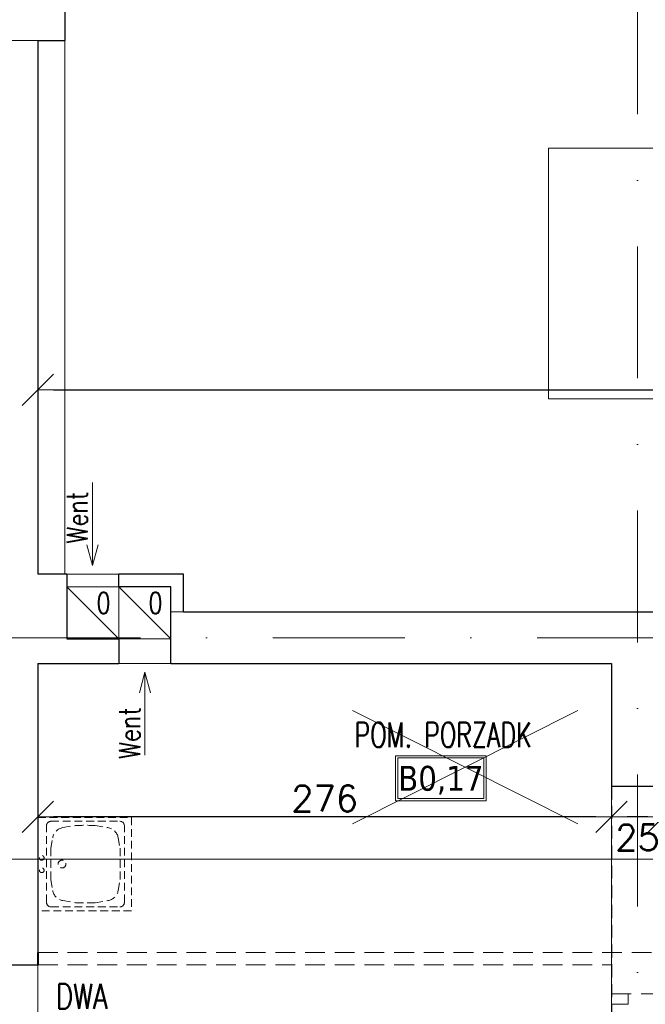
# Model space of a CAD drawing. Header units: millimetres. Extents: x 23192 to 177760, y -399809 to -79279.
# Tile 116 of 256: x 51695 to 51996, y -194816 to -194342. Entities that reach past the tile are written whole.
import ezdxf
from ezdxf.enums import TextEntityAlignment as Align

# ---------------------------------------------------------------- set-up
doc = ezdxf.new("R2010")
doc.units = ezdxf.units.MM
for name, pattern in [('CACHE', [9.525, 6.35, -3.175]), ('CARKOVANA', [7.5, 5, -2.5]), ('DASHDOT', [25.4, 12.7, -6.35, 0, -6.35]), ('HIDDEN2', [4.7625, 3.175, -1.5875])]:
    doc.linetypes.add(name, pattern=pattern)
doc.layers.get('0').update_dxf_attribs({"lineweight": 0})
for name, color, linetype, lineweight in [('!! 0_ Istn-sciany', 3, 'Continuous', 30), ('!! 0_ Istn-widok', 1, 'Continuous', 15), ('!! 0_ Opis', 8, 'Continuous', 13), ('!! 0_Istn-went', 5, 'Continuous', 13), ('!! 0_Opis_pom', 9, 'Continuous', 13), ('!! 0_Osie', 1, 'DASHDOT', 13), ('!! 1_OPIS POM NOWE', 140, 'Continuous', 5), ('!! 1_PROJ Sciany', 2, 'Continuous', 40), ('!! wymiary osi', 250, 'Continuous', 9), ('0-osie-liniA', 14, 'DASHDOT', 5)]:
    doc.layers.add(name, color=color, linetype=linetype, lineweight=lineweight)
doc.layers.add('!! 0_ramki', color=66, linetype='Continuous', lineweight=9, plot=False)
doc.layers.add('Powierzchnia', color=140, linetype='Continuous', lineweight=5, plot=False)
doc.layers.add('!! 1_PROJ przerywana', color=3, linetype='CACHE')
doc.layers.add('!! 1_Wyburzenia', color=252, linetype='CARKOVANA', lineweight=13, true_color=0x696969)
doc.styles.add('ARCHETYP', font='romans.shx', dxfattribs={"height": 15})
doc.styles.add('ARIAL', font='tahoma.ttf')
doc.styles.add('SIMPLEX', font='simplex.shx', dxfattribs={"width": 0.77})
doc.styles.add('TXT', font='simplex.shx')
doc.dimstyles.new('DIM50', dxfattribs={"dimscale": 5, "dimtxt": 2.5, "dimasz": 1.5, "dimexe": 0, "dimexo": 0, "dimgap": 0.5, "dimtad": 1, "dimdec": 4, "dimrnd": 0.5, "dimdsep": 46, "dimtxsty": 'TXT', "dimblk1": 'TICK1', "dimblk2": 'TICK1', "dimsah": 1, "dimcen": 0, "dimse1": 1, "dimse2": 1, "dimclrd": 1, "dimclre": 7, "dimclrt": 9, "dimadec": 0, "dimazin": 0, "dimtfac": 1, "dimtdec": 4, "dimtmove": 2, "dimatfit": 3, "dimldrblk": 'TICK1', "dimfxl": 1, "dimtolj": 1, "dimarcsym": 0})

# ---------------------------------------------------------------- blocks, each defined once
blk = doc.blocks.new('A$C04090CF1')
for p, q in [((0, 60), (60, 60)), ((0, 0), (0, 60)), ((60, 60), (60, 0)), ((2.5, 8.5), (2.5, 52.5)), ((54.5, 55.5), (5.5, 55.5)), ((13.04, 51.51), (19.82, 52.74)), ((46.96, 51.51), (40.18, 52.74)), ((57.5, 8.5), (57.5, 52.5)), ((5.22, 36.82), (6.58, 44.95)), ((54.78, 36.82), (53.42, 44.95)), ((6.58, 16.05), (5.22, 24.18)), ((53.42, 16.05), (54.78, 24.18)), ((19.82, 8.26), (13.04, 9.49)), ((40.18, 8.26), (46.96, 9.49)), ((60, 0), (0, 0)), ((54.5, 5.5), (5.5, 5.5))]:
    blk.add_line(p, q)
for points in [[(19.82, 52.74), (40.18, 52.74)], [(19.82, 8.26), (40.18, 8.26)]]:
    blk.add_lwpolyline(points)
for centre, radius in [((30, 15.5), 2.5), ((26, 2.48), 1.5), ((34, 2.48), 1.5)]:
    blk.add_circle(centre, radius)
for centre, radius, start, end in [((5.5, 52.5), 3, 90, 180), ((14.47, 43.64), 8, 100.30485, 170.53768), ((45.53, 43.64), 8, 9.46232, 79.69515), ((54.5, 52.5), 3, 0, 90), ((188.36, 30.5), 183.25, 178.0251, 181.9749), ((-128.36, 30.5), 183.25, 358.0251, 1.9749), ((14.47, 17.36), 8, 189.46232, 259.69515), ((45.53, 17.36), 8, 280.30485, 350.53768), ((5.5, 8.5), 3, 180, 270), ((54.5, 8.5), 3, 270, 0)]:
    blk.add_arc(centre, radius, start, end)
blk = doc.blocks.new('A$C1F8E0840')
at = {"linetype": 'Continuous', "xscale": 0.75, "yscale": 0.75, "zscale": 0.75}
blk.add_blockref('A$C04090CF1', (-22.5, 0), dxfattribs=at)
blk = doc.blocks.new('BLOK OSI')
at = {"layer": '0-osie-liniA', "ltscale": 5}
for points in [[(51992.21142, -199661.23318), (51992.21142, -193642.4104)], [(48639.25763, -194702.0883), (55442.2848, -194702.0883)]]:
    blk.add_lwpolyline(points, dxfattribs=at)
blk = doc.blocks.new('TICK1')
at = {"color": 0}
for p, q in [((0, -1.4), (0, 1.4)), ((0, 0), (-1, 0))]:
    blk.add_line(p, q, dxfattribs=at)
at = {"color": 2}
blk.add_line((-1, -1), (1, 1), dxfattribs=at)
blk = doc.blocks.new('*D2621')
at = {"layer": '!! wymiary osi', "color": 1, "lineweight": -2, "transparency": 16777216}
blk.add_line((51711.21, -194519.81), (52447.21, -194519.81), dxfattribs=at)
at = {"layer": 'DEFPOINTS', "color": 0, "transparency": 16777216}
for p in [(52454.71, -194519.81), (51703.71, -194576.55), (52454.71, -194594.55)]:
    blk.add_point(p, dxfattribs=at)
at = {"layer": '!! wymiary osi', "color": 1, "lineweight": -2, "transparency": 16777216, "xscale": 7.5, "yscale": 7.5, "zscale": 7.5, "rotation": 180}
blk.add_blockref('TICK1', (51703.71, -194519.81), dxfattribs=at)
at = {"layer": '!! wymiary osi', "color": 1, "lineweight": -2, "transparency": 16777216, "xscale": 7.5, "yscale": 7.5, "zscale": 7.5}
blk.add_blockref('TICK1', (52454.71, -194519.81), dxfattribs=at)
at = {"layer": '!! wymiary osi', "color": 9, "transparency": 16777216, "insert": (52079.21, -194511.06), "char_height": 12.5, "attachment_point": 5, "style": 'TXT'}
blk.add_mtext('\\A1;751', dxfattribs=at)
blk = doc.blocks.new('*D2626')
at = {"layer": '!! wymiary osi', "color": 1, "lineweight": -2, "transparency": 16777216}
blk.add_line((51997.21, -194725.3), (51987.21, -194725.3), dxfattribs=at)
at = {"layer": 'DEFPOINTS', "color": 0, "transparency": 16777216}
for p in [(51979.71, -194710.59), (51979.71, -194725.3), (52004.71, -194767.59)]:
    blk.add_point(p, dxfattribs=at)
at = {"layer": '!! wymiary osi', "color": 1, "lineweight": -2, "transparency": 16777216, "xscale": 7.5, "yscale": 7.5, "zscale": 7.5, "rotation": 180}
blk.add_blockref('TICK1', (51979.71, -194725.3), dxfattribs=at)
at = {"layer": '!! wymiary osi', "color": 1, "lineweight": -2, "transparency": 16777216, "xscale": 7.5, "yscale": 7.5, "zscale": 7.5}
blk.add_blockref('TICK1', (52004.71, -194725.3), dxfattribs=at)
at = {"layer": '!! wymiary osi', "color": 9, "transparency": 16777216, "insert": (51992.21, -194735.3), "char_height": 12.5, "attachment_point": 5, "style": 'TXT'}
blk.add_mtext('\\A1;25', dxfattribs=at)
blk = doc.blocks.new('*D2627')
at = {"layer": '!! wymiary osi', "color": 1, "lineweight": -2, "transparency": 16777216}
blk.add_line((51972.21, -194725.3), (51711.21, -194725.3), dxfattribs=at)
at = {"layer": 'DEFPOINTS', "color": 0, "transparency": 16777216}
for p in [(51979.71, -194710.59), (51703.71, -194721.09), (51703.71, -194725.3)]:
    blk.add_point(p, dxfattribs=at)
at = {"layer": '!! wymiary osi', "color": 1, "lineweight": -2, "transparency": 16777216, "xscale": 7.5, "yscale": 7.5, "zscale": 7.5, "rotation": 180}
blk.add_blockref('TICK1', (51703.71, -194725.3), dxfattribs=at)
at = {"layer": '!! wymiary osi', "color": 1, "lineweight": -2, "transparency": 16777216, "xscale": 7.5, "yscale": 7.5, "zscale": 7.5}
blk.add_blockref('TICK1', (51979.71, -194725.3), dxfattribs=at)
at = {"layer": '!! wymiary osi', "color": 9, "transparency": 16777216, "insert": (51841.71, -194716.55), "char_height": 12.5, "attachment_point": 5, "style": 'TXT'}
blk.add_mtext('\\A1;276', dxfattribs=at)

msp = doc.modelspace()

# ---------------------------------------------------------------- linework, layer by layer
at = {"layer": '!! 0_ Istn-sciany'}
for points in [[(51716.71142, -193991.5883), (51716.71142, -194351.5883)], [(51703.71142, -194351.5883), (51703.71142, -194608.5883)], [(51703.71142, -194351.5883), (51716.71142, -194351.5883)], [(51717.71142, -194608.5883), (51703.71142, -194608.5883)], [(51717.71142, -194608.5883), (51717.71142, -194639.5883)], [(51767.71142, -194608.5883), (51742.71142, -194608.5883)], [(51742.71142, -194614.5883), (51742.71142, -194608.5883)], [(51773.71142, -194608.5883), (51767.71142, -194608.5883)], [(51773.71142, -194626.5883), (51773.71142, -194608.5883)], [(51767.71142, -194614.5883), (51742.71142, -194614.5883)], [(51767.71142, -194651.5883), (51767.71142, -194614.5883)], [(51773.71142, -194626.5883), (52454.71142, -194626.5883)], [(51717.71142, -194639.5883), (51742.71142, -194639.5883)], [(51742.71142, -194639.5883), (51742.71142, -194651.5883)], [(51703.71142, -194651.5883), (51742.71142, -194651.5883)], [(51703.71142, -194651.5883), (51703.71142, -194790.5883)], [(51767.71142, -194651.5883), (51979.71142, -194651.5883)], [(51979.71142, -194651.5883), (51979.71142, -194710.5883)], [(51979.71142, -194710.5883), (52004.71142, -194710.5883)], [(51221.21802, -194796.5883), (51703.71142, -194796.5883)]]:
    msp.add_lwpolyline(points, dxfattribs=at)
at = {"layer": '!! 0_ Istn-widok'}
for points in [[(51678.71142, -194351.5883), (51703.71142, -194351.5883)], [(51773.71142, -194626.5883), (51767.71142, -194626.5883)], [(51703.71142, -194796.5883), (51703.71142, -194926.5883)]]:
    msp.add_lwpolyline(points, dxfattribs=at)
at = {"layer": '!! 0_Istn-went'}
for points in [[(51729.964, -194564.36529), (51729.964, -194604.41181)], [(51729.964, -194604.41181), (51727.2845, -194594.41181)], [(51729.964, -194604.41181), (51732.64349, -194594.41181)], [(51717.71142, -194608.5883), (51742.71142, -194608.5883)], [(51717.71142, -194614.5883), (51742.71142, -194639.5883)], [(51742.71142, -194614.5883), (51767.71142, -194639.5883)], [(51742.71142, -194651.5883), (51767.71142, -194651.5883)], [(51755.21142, -194655.64023), (51752.53193, -194665.64023)], [(51755.21142, -194695.68676), (51755.21142, -194655.64023)], [(51755.21142, -194655.64023), (51757.89092, -194665.64023)]]:
    msp.add_lwpolyline(points, dxfattribs=at)
for points in [[(51717.71142, -194639.5883), (51742.71142, -194639.5883), (51742.71142, -194614.5883), (51717.71142, -194614.5883)], [(51742.71142, -194639.5883), (51767.71142, -194639.5883), (51767.71142, -194614.5883), (51742.71142, -194614.5883)]]:
    msp.add_lwpolyline(points, close=True, dxfattribs=at)
at = {"layer": '!! 0_Opis_pom', "ltscale": 0.7}
for points in [[(51875.82569, -194717.65195), (51919.34569, -194717.65195), (51919.34569, -194695.89195), (51875.82569, -194695.89195)], [(51876.91369, -194716.56395), (51918.25769, -194716.56395), (51918.25769, -194696.97995), (51876.91369, -194696.97995)]]:
    msp.add_lwpolyline(points, close=True, dxfattribs=at)
at = {"layer": '!! 0_ramki'}
for points in [[(51949.35762, -194403.39652), (52164.66753, -194403.39652), (52164.66753, -194524.13879), (51949.35762, -194524.13879)], [(51280.42916, -198945.67237), (51280.42916, -194745.67237), (54250.42916, -194745.67237), (54250.42916, -198945.67237)]]:
    msp.add_lwpolyline(points, close=True, dxfattribs=at)
at = {"layer": '!! 1_OPIS POM NOWE'}
for points in [[(51855.16135, -194728.65302), (51963.53129, -194674.14106)], [(51963.53129, -194728.65302), (51855.16135, -194674.14106)]]:
    msp.add_lwpolyline(points, dxfattribs=at)
at = {"layer": '!! 1_PROJ przerywana'}
msp.add_lwpolyline([(51979.71142, -194710.5883), (51979.71142, -194910.5883)], dxfattribs=at)
at = {"layer": '!! 1_PROJ Sciany'}
msp.add_lwpolyline([(51703.71142, -194790.5883), (51703.71142, -194796.5883)], dxfattribs=at)
at = {"layer": '!! 1_Wyburzenia', "linetype": 'HIDDEN2', "ltscale": 3}
for points in [[(51703.71142, -194790.5883), (52004.71142, -194790.5883)], [(51979.71142, -194796.5883), (51979.71142, -194790.5883)], [(51703.71142, -194796.5883), (51979.71142, -194796.5883)], [(51979.71142, -194796.5883), (51979.71142, -194810.5883)], [(51979.71142, -194810.5883), (52004.71142, -194810.5883)]]:
    msp.add_lwpolyline(points, dxfattribs=at)
msp.add_lwpolyline([(51987.71142, -194815.5883), (51987.71142, -194810.5883), (51979.71142, -194810.5883), (51979.71142, -194815.5883)], close=True, dxfattribs=at)
at = {"layer": 'Powierzchnia'}
msp.add_lwpolyline([(51716.71142, -193991.5883), (52587.71142, -193991.5883), (52587.71142, -194626.5883), (51773.71142, -194626.5883), (51773.71142, -194608.5883), (51716.71142, -194608.5883)], close=True, dxfattribs=at)
msp.add_lwpolyline([(51089.71142, -194908.5883), (51172.71142, -194908.5883), (51172.71142, -194926.5883), (51935.71142, -194926.5883), (51935.71142, -194910.5883), (51979.71142, -194910.5883), (51979.71142, -194651.5883), (51703.71142, -194651.5883), (51703.71142, -194796.5883), (51221.21802, -194796.5883), (51221.21802, -194513.5883), (51089.71142, -194513.5883), (51089.71142, -194908.5883)], dxfattribs=at)

# ---------------------------------------------------------------- block references
at = {"layer": '!! 0_Osie'}
msp.add_blockref('BLOK OSI', (0, 63), dxfattribs=at)
at = {"layer": '!! 1_Wyburzenia', "linetype": 'HIDDEN2', "ltscale": 3, "rotation": 270}
msp.add_blockref('A$C1F8E0840', (51703.71142, -194748.0883), dxfattribs=at)

# ---------------------------------------------------------------- texts
at = {"layer": '!! 0_ Opis', "insert": (51712.40801, -194805.77203), "char_height": 12, "attachment_point": 1, "style": 'SIMPLEX'}
msp.add_mtext_dynamic_manual_height_columns('DWA DODATKOWE STOPNIE', width=46.7031119, gutter_width=75, heights=[0], dxfattribs=at)
at = {"layer": '!! 0_Istn-went', "style": 'ARCHETYP', "width": 0.8}
for s, rotation, p in [('Went', 90, (51727.63377, -194593.74206)), ('0', 0, (51731.87286, -194627.41077)), ('0', 0, (51756.87286, -194627.41077)), ('Went', 90, (51752.8812, -194697.47365))]:
    msp.add_text(s, height=10, rotation=rotation, dxfattribs=at).set_placement(p)
at = {"layer": '!! 0_Opis_pom', "ltscale": 0.7, "style": 'TXT', "width": 0.7}
msp.add_text('POM. PORZADK', height=12, dxfattribs=at).set_placement((51898.70083, -194691.84564), align=Align.CENTER)
at = {"layer": '!! 0_Opis_pom', "ltscale": 0.7, "style": 'ARIAL'}
msp.add_attdef('B0,17', text='', height=11.968, dxfattribs=at).set_placement((51897.58569, -194706.77195), align=Align.MIDDLE_CENTER)

# ---------------------------------------------------------------- dimensions: what is measured, and where the dimension line sits
at = {"layer": '!! wymiary osi'}
for base, p1, p2, picture, middle in [((52454.71142, -194519.8065), (51703.71142, -194576.5469), (52454.71142, -194594.5469), '*D2621', (52079.21142, -194511.0565)), ((51703.71142, -194725.30054), (51979.71142, -194710.5883), (51703.71142, -194721.0883), '*D2627', (51841.71142, -194716.55054)), ((51979.71142, -194725.30054), (52004.71142, -194767.5883), (51979.71142, -194710.5883), '*D2626', (51992.21142, -194735.30054))]:
    dim = msp.add_linear_dim(base=base, p1=p1, p2=p2, dimstyle='DIM50', dxfattribs=at)
    dim.commit()
    dim.dimension.update_dxf_attribs({"geometry": picture, "text_midpoint": middle})

doc.saveas('drawing.dxf')
